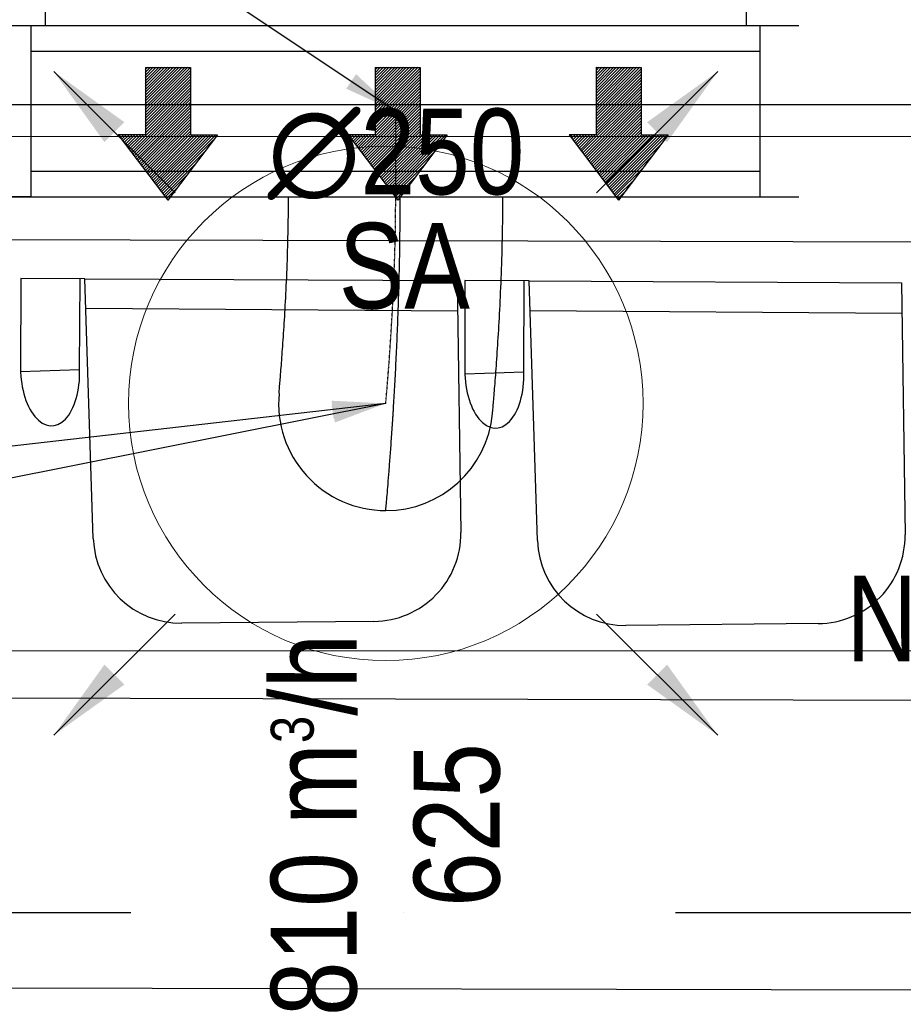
# Model space of a CAD drawing. Header units: millimetres. Extents: x -32221 to 212500, y 31663 to 93766.
# Tile 111 of 256: x 18179 to 19209, y 54700 to 55849. Entities that reach past the tile are written whole.
import ezdxf
from ezdxf.enums import TextEntityAlignment as Align

# ---------------------------------------------------------------- set-up
doc = ezdxf.new("R2010")
doc.units = ezdxf.units.MM
doc.linetypes.add('DASHDOT', pattern=[1, 0.5, -0.25, 0, -0.25])
doc.linetypes.add('DASHDOTX2', pattern=[50.8, 25.4, -12.7, 0, -12.7])
for name, color, linetype in [('DVM_INDOOR', 104, 'Continuous'), ('FLUID-N', 7, 'Continuous'), ('FLUID-N-100-ARRGR', 7, 'Continuous'), ('FLUID-N-100-INF', 7, 'Continuous'), ('FLUID-N-100-NUM', 7, 'Continuous'), ('FLUID-N-SYM', 7, 'Continuous'), ('FLUID-W-100-DIM', 7, 'Continuous'), ('osie', 250, 'Continuous'), ('Sciany', 250, 'Continuous'), ('Wyposazenie', 250, 'Continuous')]:
    doc.layers.add(name, color=color, linetype=linetype)
doc.layers.add('kasetony', color=42, linetype='Continuous', lineweight=5)
doc.layers.add('Nawiewniki', color=5, linetype='Continuous', lineweight=20)
doc.styles.add('FDBES', font='simplex.shx')
doc.styles.get("Standard").update_dxf_attribs({"font": 'ARIALN.TTF'})
doc.linetypes.add('ZIGZAG', pattern='A,0.0001,-0.2,[131,ltypeshp.shx,S=0.2,R=0,X=-0.2,Y=0],-0.4,[131,ltypeshp.shx,S=0.2,R=180,X=0.2,Y=0],-0.2', length=0.8001)
doc.dimstyles.new('FDBES', dxfattribs={"dimscale": 50, "dimtxt": 4, "dimasz": 2.5, "dimexe": 0.8, "dimexo": 2, "dimgap": 1, "dimtad": 1, "dimdsep": 46, "dimtxsty": 'FDBES', "dimcen": 2.5, "dimclrd": 4, "dimclre": 5, "dimadec": 0, "dimazin": 0, "dimtfac": 1, "dimtmove": 0, "dimatfit": 3, "dimfxl": 1, "dimarcsym": 0})

# ---------------------------------------------------------------- blocks, each defined once
blk = doc.blocks.new('Direction')
at = {"layer": 'DVM_INDOOR', "color": 1}
for p, q in [((-35, 693.8), (35, 693.8)), ((-35, 693.8), (-35, 588.8)), ((35, 693.8), (35, 588.8)), ((-35, 588.8), (-77, 588.8)), ((-77, 588.8), (0, 487.3)), ((77, 588.8), (0, 487.3)), ((35, 588.8), (77, 588.8))]:
    blk.add_line(p, q, dxfattribs=at)
blk = doc.blocks.new('ID_D_G_D_1_T')
at = {"layer": 'DVM_INDOOR'}
h = blk.add_hatch(dxfattribs=at)
h.set_pattern_fill('ANSI31', color=1, scale=0.75)
h.set_pattern_definition([(45, (-97.4602, -971.7816), (-1.683798, 1.683798), [])])
h.paths.add_polyline_path([(-265.5, -574.8), (-207.8, -498.6), (-239.3, -498.6), (-239.3, -419.9), (-291.8, -419.9), (-291.8, -498.6), (-323.3, -498.6)])
h = blk.add_hatch(dxfattribs=at)
h.set_pattern_fill('ANSI31', color=1, scale=0.75)
h.set_pattern_definition([(45, (2.5398, -971.7816), (-1.683798, 1.683798), [])])
h.paths.add_polyline_path([(2.5, -574.8), (60.3, -498.6), (28.8, -498.6), (28.8, -419.9), (-23.7, -419.9), (-23.7, -498.6), (-55.2, -498.6)])
h = blk.add_hatch(dxfattribs=at)
h.set_pattern_fill('ANSI31', color=1, scale=0.75)
h.set_pattern_definition([(45, (102.5398, -971.7816), (-1.683798, 1.683798), [])])
h.paths.add_polyline_path([(260.1, -574.8), (317.8, -498.6), (286.3, -498.6), (286.3, -419.9), (233.8, -419.9), (233.8, -498.6), (202.3, -498.6)])
at = {"layer": 'DVM_INDOOR', "color": 0}
for p, q in [((-408.6, -350.8), (-408.6, -371)), ((409, -371), (409, -351.3)), ((-408.6, -371), (-408.1, -371)), ((-408.1, -371), (409, -371))]:
    blk.add_line(p, q, dxfattribs=at)
at = {"layer": 'DVM_INDOOR', "xscale": 0.75, "yscale": 0.75, "zscale": 0.75}
for p in [(-265.5, -940.3), (2.5, -940.3), (260.1, -940.3)]:
    blk.add_blockref('Direction', p, dxfattribs=at)
at = {"layer": 'DVM_INDOOR', "color": 2}
blk.add_text('SA', height=100, dxfattribs=at).set_placement((86.6, -731.4), align=Align.BOTTOM_RIGHT)
blk = doc.blocks.new('*U4448')
at = {"color": 14, "linetype": 'Continuous', "lineweight": -2}
for p, q in [((-100, -470), (-100, 470)), ((100, -470), (100, 470))]:
    blk.add_line(p, q, dxfattribs=at)
at = {"color": 0, "linetype": 'ByBlock', "lineweight": -2}
for p, q in [((-100, 425), (100, 425)), ((-100, -425), (100, -425))]:
    blk.add_line(p, q, dxfattribs=at)
at = {"color": 5, "linetype": 'Continuous', "lineweight": -3}
for p, q in [((-70, -425), (-70, 425)), ((70, -425), (70, 425))]:
    blk.add_line(p, q, dxfattribs=at)
blk = doc.blocks.new('*U4447')
at = {"color": 14, "linetype": 'Continuous', "lineweight": -2}
for p, q in [((-50, 125), (-50, 0)), ((-50, 0), (-50, -125))]:
    blk.add_line(p, q, dxfattribs=at)
at = {"layer": 'FLUID-N-SYM', "color": 2, "linetype": 'DASHDOT', "lineweight": -3}
blk.add_line((-50, 0), (50, 0), dxfattribs=at)
blk = doc.blocks.new('*U2844')
at = {"color": 0, "insert": (-1189.4, -348.3), "char_height": 100, "width": 1600, "attachment_point": 5, "line_spacing_factor": 1.1}
blk.add_mtext('Smay\\PNS8-R1-Z-625-54-SL9010/ SRt-s-300-g-248P\\P625', dxfattribs=at)
blk.add_mtext('Smay\\PNS8-R1-Z-625-54-SL9010/ SRt-s-300-g-248P\\P625', dxfattribs=at)
blk.add_mtext('Smay\\PNS8-R1-Z-625-54-SL9010/ SRt-s-300-g-248P\\P625', dxfattribs=at)
blk.add_mtext('Smay\\PNS8-R1-Z-625-54-SL9010/ SRt-s-300-g-248P\\P625', dxfattribs=at)
blk.add_mtext('Smay\\PNS8-R1-Z-625-54-SL9010/ SRt-s-300-g-248P\\P625', dxfattribs=at)
blk.add_mtext('Smay\\PNS8-R1-Z-625-54-SL9010/ SRt-s-300-g-248P\\P625', dxfattribs=at)
blk.add_mtext('Smay\\PNS8-R1-Z-625-54-SL9010/ SRt-s-300-g-248P\\P625', dxfattribs=at)
blk.add_mtext('Smay\\PNS8-R1-Z-625-54-SL9010/ SRt-s-300-g-248P\\P625', dxfattribs=at)
blk.add_mtext('Smay\\PNS8-R1-Z-625-54-SL9010/ SRt-s-300-g-248P\\P625', dxfattribs=at)
blk.add_mtext('Smay\\PNS8-R1-Z-625-54-SL9010/ SRt-s-300-g-248P\\P625', dxfattribs=at)
blk.add_mtext('Smay\\PNS8-R1-Z-625-54-SL9010/ SRt-s-300-g-248P\\P625', dxfattribs=at)
blk.add_mtext('Smay\\PNS8-R1-Z-625-54-SL9010/ SRt-s-300-g-248P\\P625', dxfattribs=at)
blk.add_mtext('Smay\\PNS8-R1-Z-625-54-SL9010/ SRt-s-300-g-248P\\P625', dxfattribs=at)
blk.add_mtext('Smay\\PNS8-R1-Z-625-54-SL9010/ SRt-s-300-g-248P\\P625', dxfattribs=at)
blk.add_mtext('Smay\\PNS8-R1-Z-625-54-SL9010/ SRt-s-300-g-248P\\P625', dxfattribs=at)
blk.add_mtext('Smay\\PNS8-R1-Z-625-54-SL9010/ SRt-s-300-g-248P\\P625', dxfattribs=at)
blk.add_mtext('Smay\\PNS8-R1-Z-625-54-SL9010/ SRt-s-300-g-248P\\P625', dxfattribs=at)
blk.add_mtext('Smay\\PNS8-R1-Z-625-54-SL9010/ SRt-s-300-g-248P\\P625', dxfattribs=at)
blk.add_mtext('Smay\\PNS8-R1-Z-625-54-SL9010/ SRt-s-300-g-248P\\P625', dxfattribs=at)
blk.add_mtext('Smay\\PNS8-R1-Z-625-54-SL9010/ SRt-s-300-g-248P\\P625', dxfattribs=at)
blk.add_mtext('Smay\\PNS8-R1-Z-625-54-SL9010/ SRt-s-300-g-248P\\P625', dxfattribs=at)
blk.add_mtext('Smay\\PNS8-R1-Z-625-54-SL9010/ SRt-s-300-g-248P\\P625', dxfattribs=at)
blk.add_mtext('Smay\\PNS8-R1-Z-625-54-SL9010/ SRt-s-300-g-248P\\P625', dxfattribs=at)
blk.add_mtext('Smay\\PNS8-R1-Z-625-54-SL9010/ SRt-s-300-g-248P\\P625', dxfattribs=at)
blk.add_mtext('Smay\\PNS8-R1-Z-625-54-SL9010/ SRt-s-300-g-248P\\P625', dxfattribs=at)
blk.add_mtext('Smay\\PNS8-R1-Z-625-54-SL9010/ SRt-s-300-g-248P\\P625', dxfattribs=at)
blk = doc.blocks.new('*U4463')
at = {"color": 14, "linetype": 'Continuous', "lineweight": -3}
for p, q in [((0, 0, 5.3), (0, 0, 125)), ((0, 0, -125), (0, 0, -5.3))]:
    blk.add_line(p, q, dxfattribs=at)
at = {"color": 14, "linetype": 'Continuous', "lineweight": -2, "extrusion": (-1, -2.74177e-18, -1.66622e-16)}
blk.add_ellipse((0, -240.9, -11.6), major_axis=(0, 11.7, -124.4), ratio=1, start_param=0, end_param=1.664877, dxfattribs=at)
at = {"color": 14, "linetype": 'Continuous', "lineweight": -2, "extrusion": (-1, -1.83697e-16, -1.95679e-16)}
blk.add_ellipse((0, -240.9, -11.6), major_axis=(0, -125), ratio=1, start_param=0, end_param=1.476602, dxfattribs=at)
at = {"color": 20, "linetype": 'ZIGZAG', "lineweight": -2, "ltscale": 50}
for points, knots in [([(0, -365.9, -11.6), (0, -365.9, -11.6), (0, -365, -11.5), (0, -361.9, -11.2), (0, -356.5, -10.7), (0, -348.4, -10), (0, -335.6, -9), (0, -320.2, -7.7), (0, -302.5, -6.4), (0, -282.7, -4.9), (0, -267.4, -3.9), (0, -258.1, -3.3), (0, -254.3, -3.1), (0, -247.5, -2.6), (0, -233.5, -1.8), (0, -212.1, -0.5), (0, -188.6, 0.6), (0, -168.5, 1.6), (0, -150.1, 2.3), (0, -127.9, 3.1), (0, -104.1, 3.9), (0, -82.2, 4.4), (0, -62.7, 4.8), (0, -42.4, 5), (0, -21.5, 5.2), (0, -7.2, 5.3), (0, 0, 5.3)], [0, 0, 0, 0, 17.791735, 35.583471, 47.444628, 71.166942, 94.889256, 118.61157, 142.333884, 166.056198, 189.778512, 192.743801, 195.70909, 201.639669, 213.500826, 237.22314, 260.945454, 272.806611, 284.667768, 302.459503, 320.251238, 332.112395, 343.973552, 355.834709, 367.695866, 379.557023, 379.557023, 379.557023, 379.557023]), ([(0, -252.6, 112.9), (0, -252.3, 112.9), (0, -251.3, 113), (0, -244.8, 113.6), (0, -230.5, 114.8), (0, -205.1, 116.8), (0, -173.6, 119), (0, -137.2, 121.2), (0, -95.9, 123.1), (0, -57.4, 124.3), (0, -24.9, 124.9), (0, -8.3, 125), (0, 0, 125)], [0, 0, 0, 0, 24.880139, 49.760279, 99.520558, 149.280837, 199.041116, 248.801395, 298.561674, 348.321953, 373.202092, 398.082232, 398.082232, 398.082232, 398.082232]), ([(0, -229.1, -136), (0, -228.9, -136), (0, -228.3, -136), (0, -222.9, -135.5), (0, -210.6, -134.4), (0, -188.3, -132.7), (0, -160.1, -130.7), (0, -127.3, -128.7), (0, -89.8, -126.8), (0, -54.2, -125.7), (0, -23.6, -125.1), (0, -7.9, -125), (0, 0, -125)], [0, 0, 0, 0, 23.600995, 47.201989, 94.403979, 141.605968, 188.807958, 236.009947, 283.211936, 330.413926, 354.01492, 377.615915, 377.615915, 377.615915, 377.615915])]:
    blk.add_open_spline(points, degree=3, knots=knots, dxfattribs=at)
at = {"layer": 'FLUID-N-SYM', "color": 2, "linetype": 'DASHDOT', "lineweight": -3}
blk.add_open_spline([(0, -240.9, -11.6), (0, -240.9, -11.6), (0, -181.9, -6), (0, -63), (0, 0)], degree=3, knots=[0, 0, 0, 0, 190.635936, 379.557023, 379.557023, 379.557023, 379.557023], dxfattribs=at)
blk = doc.blocks.new('*U2841')
at = {"color": 0}
blk.add_leader([(0, 0), (-636.1, -126.7)], dimstyle='FDBES', override={"dimscale": 25, "dimclrd": 0, "dimclre": 0}, dxfattribs=at)
blk.add_leader([(0, 0), (-636.1, -126.7)], dimstyle='FDBES', override={"dimscale": 25, "dimclrd": 0, "dimclre": 0}, dxfattribs=at)
blk.add_leader([(0, 0), (-636.1, -126.7)], dimstyle='FDBES', override={"dimscale": 25, "dimclrd": 0, "dimclre": 0}, dxfattribs=at)
blk.add_leader([(0, 0), (-636.1, -126.7)], dimstyle='FDBES', override={"dimscale": 25, "dimclrd": 0, "dimclre": 0}, dxfattribs=at)
blk.add_leader([(0, 0), (-636.1, -126.7)], dimstyle='FDBES', override={"dimscale": 25, "dimclrd": 0, "dimclre": 0}, dxfattribs=at)
blk.add_leader([(0, 0), (-636.1, -126.7)], dimstyle='FDBES', override={"dimscale": 25, "dimclrd": 0, "dimclre": 0}, dxfattribs=at)
blk.add_leader([(0, 0), (-636.1, -126.7)], dimstyle='FDBES', override={"dimscale": 25, "dimclrd": 0, "dimclre": 0}, dxfattribs=at)
blk.add_leader([(0, 0), (-636.1, -126.7)], dimstyle='FDBES', override={"dimscale": 25, "dimclrd": 0, "dimclre": 0}, dxfattribs=at)
blk.add_leader([(0, 0), (-636.1, -126.7)], dimstyle='FDBES', override={"dimscale": 25, "dimclrd": 0, "dimclre": 0}, dxfattribs=at)
blk.add_leader([(0, 0), (-636.1, -126.7)], dimstyle='FDBES', override={"dimscale": 25, "dimclrd": 0, "dimclre": 0}, dxfattribs=at)
blk.add_leader([(0, 0), (-636.1, -126.7)], dimstyle='FDBES', override={"dimscale": 25, "dimclrd": 0, "dimclre": 0}, dxfattribs=at)
blk.add_leader([(0, 0), (-636.1, -126.7)], dimstyle='FDBES', override={"dimscale": 25, "dimclrd": 0, "dimclre": 0}, dxfattribs=at)
blk.add_leader([(0, 0), (-636.1, -126.7)], dimstyle='FDBES', override={"dimscale": 25, "dimclrd": 0, "dimclre": 0}, dxfattribs=at)
blk.add_leader([(0, 0), (-636.1, -126.7)], dimstyle='FDBES', override={"dimscale": 25, "dimclrd": 0, "dimclre": 0}, dxfattribs=at)
blk.add_leader([(0, 0), (-636.1, -126.7)], dimstyle='FDBES', override={"dimscale": 25, "dimclrd": 0, "dimclre": 0}, dxfattribs=at)
blk.add_leader([(0, 0), (-636.1, -126.7)], dimstyle='FDBES', override={"dimscale": 25, "dimclrd": 0, "dimclre": 0}, dxfattribs=at)
blk.add_leader([(0, 0), (-636.1, -126.7)], dimstyle='FDBES', override={"dimscale": 25, "dimclrd": 0, "dimclre": 0}, dxfattribs=at)
blk.add_leader([(0, 0), (-636.1, -126.7)], dimstyle='FDBES', override={"dimscale": 25, "dimclrd": 0, "dimclre": 0}, dxfattribs=at)
blk.add_leader([(0, 0), (-636.1, -126.7)], dimstyle='FDBES', override={"dimscale": 25, "dimclrd": 0, "dimclre": 0}, dxfattribs=at)
blk.add_leader([(0, 0), (-636.1, -126.7)], dimstyle='FDBES', override={"dimscale": 25, "dimclrd": 0, "dimclre": 0}, dxfattribs=at)
blk.add_leader([(0, 0), (-636.1, -126.7)], dimstyle='FDBES', override={"dimscale": 25, "dimclrd": 0, "dimclre": 0}, dxfattribs=at)
blk.add_leader([(0, 0), (-636.1, -126.7)], dimstyle='FDBES', override={"dimscale": 25, "dimclrd": 0, "dimclre": 0}, dxfattribs=at)
blk.add_leader([(0, 0), (-636.1, -126.7)], dimstyle='FDBES', override={"dimscale": 25, "dimclrd": 0, "dimclre": 0}, dxfattribs=at)
blk.add_leader([(0, 0), (-636.1, -126.7)], dimstyle='FDBES', override={"dimscale": 25, "dimclrd": 0, "dimclre": 0}, dxfattribs=at)
blk.add_leader([(0, 0), (-636.1, -126.7)], dimstyle='FDBES', override={"dimscale": 25, "dimclrd": 0, "dimclre": 0}, dxfattribs=at)
blk.add_leader([(0, 0), (-636.1, -126.7)], dimstyle='FDBES', override={"dimscale": 25, "dimclrd": 0, "dimclre": 0}, dxfattribs=at)
blk.add_leader([(0, 0), (-636.1, -126.7)], dimstyle='FDBES', override={"dimscale": 25, "dimclrd": 0, "dimclre": 0}, dxfattribs=at)
blk = doc.blocks.new('*U2937')
at = {"color": 6}
blk.add_line((-565.4, -64.7), (-800.3, -64.7), dxfattribs=at)
blk.add_line((-565.4, -64.7), (-800.3, -64.7), dxfattribs=at)
blk.add_line((-565.4, -64.7), (-800.3, -64.7), dxfattribs=at)
blk.add_line((-565.4, -64.7), (-800.3, -64.7), dxfattribs=at)
blk.add_line((-565.4, -64.7), (-800.3, -64.7), dxfattribs=at)
blk.add_line((-565.4, -64.7), (-800.3, -64.7), dxfattribs=at)
blk.add_line((-565.4, -64.7), (-800.3, -64.7), dxfattribs=at)
blk.add_line((-565.4, -64.7), (-800.3, -64.7), dxfattribs=at)
blk.add_line((-565.4, -64.7), (-800.3, -64.7), dxfattribs=at)
blk.add_line((-565.4, -64.7), (-800.3, -64.7), dxfattribs=at)
blk.add_line((-565.4, -64.7), (-800.3, -64.7), dxfattribs=at)
blk.add_line((-565.4, -64.7), (-800.3, -64.7), dxfattribs=at)
blk.add_line((-565.4, -64.7), (-800.3, -64.7), dxfattribs=at)
blk.add_line((-565.4, -64.7), (-800.3, -64.7), dxfattribs=at)
blk.add_line((-565.4, -64.7), (-800.3, -64.7), dxfattribs=at)
blk.add_line((-565.4, -64.7), (-800.3, -64.7), dxfattribs=at)
blk.add_line((-565.4, -64.7), (-800.3, -64.7), dxfattribs=at)
blk.add_line((-565.4, -64.7), (-800.3, -64.7), dxfattribs=at)
blk.add_line((-565.4, -64.7), (-800.3, -64.7), dxfattribs=at)
blk.add_line((-565.4, -64.7), (-800.3, -64.7), dxfattribs=at)
blk.add_line((-565.4, -64.7), (-800.3, -64.7), dxfattribs=at)
blk.add_line((-565.4, -64.7), (-800.3, -64.7), dxfattribs=at)
blk.add_line((-565.4, -64.7), (-800.3, -64.7), dxfattribs=at)
blk.add_line((-565.4, -64.7), (-800.3, -64.7), dxfattribs=at)
blk.add_line((-565.4, -64.7), (-800.3, -64.7), dxfattribs=at)
blk.add_line((-565.4, -64.7), (-800.3, -64.7), dxfattribs=at)
at = {"color": 0, "insert": (-682.8, -64.7), "char_height": 100, "attachment_point": 5}
blk.add_mtext('N-1\\P ', dxfattribs=at)
blk.add_mtext('N-1\\P ', dxfattribs=at)
blk.add_mtext('N-1\\P ', dxfattribs=at)
blk.add_mtext('N-1\\P ', dxfattribs=at)
blk.add_mtext('N-1\\P ', dxfattribs=at)
blk.add_mtext('N-1\\P ', dxfattribs=at)
blk.add_mtext('N-1\\P ', dxfattribs=at)
blk.add_mtext('N-1\\P ', dxfattribs=at)
blk.add_mtext('N-1\\P ', dxfattribs=at)
blk.add_mtext('N-1\\P ', dxfattribs=at)
blk.add_mtext('N-1\\P ', dxfattribs=at)
blk.add_mtext('N-1\\P ', dxfattribs=at)
blk.add_mtext('N-1\\P ', dxfattribs=at)
blk.add_mtext('N-1\\P ', dxfattribs=at)
blk.add_mtext('N-1\\P ', dxfattribs=at)
blk.add_mtext('N-1\\P ', dxfattribs=at)
blk.add_mtext('N-1\\P ', dxfattribs=at)
blk.add_mtext('N-1\\P ', dxfattribs=at)
blk.add_mtext('N-1\\P ', dxfattribs=at)
blk.add_mtext('N-1\\P ', dxfattribs=at)
blk.add_mtext('N-1\\P ', dxfattribs=at)
blk.add_mtext('N-1\\P ', dxfattribs=at)
blk.add_mtext('N-1\\P ', dxfattribs=at)
blk.add_mtext('N-1\\P ', dxfattribs=at)
blk.add_mtext('N-1\\P ', dxfattribs=at)
blk.add_mtext('N-1\\P ', dxfattribs=at)
blk.add_leader([(0, 0), (-565.4, -64.7)], dimstyle='FDBES', override={"dimscale": 25, "dimclrd": 256, "dimclre": 256})
blk.add_leader([(0, 0), (-565.4, -64.7)], dimstyle='FDBES', override={"dimscale": 25, "dimclrd": 256, "dimclre": 256})
blk.add_leader([(0, 0), (-565.4, -64.7)], dimstyle='FDBES', override={"dimscale": 25, "dimclrd": 256, "dimclre": 256})
blk.add_leader([(0, 0), (-565.4, -64.7)], dimstyle='FDBES', override={"dimscale": 25, "dimclrd": 256, "dimclre": 256})
blk.add_leader([(0, 0), (-565.4, -64.7)], dimstyle='FDBES', override={"dimscale": 25, "dimclrd": 256, "dimclre": 256})
blk.add_leader([(0, 0), (-565.4, -64.7)], dimstyle='FDBES', override={"dimscale": 25, "dimclrd": 256, "dimclre": 256})
blk.add_leader([(0, 0), (-565.4, -64.7)], dimstyle='FDBES', override={"dimscale": 25, "dimclrd": 256, "dimclre": 256})
blk.add_leader([(0, 0), (-565.4, -64.7)], dimstyle='FDBES', override={"dimscale": 25, "dimclrd": 256, "dimclre": 256})
blk.add_leader([(0, 0), (-565.4, -64.7)], dimstyle='FDBES', override={"dimscale": 25, "dimclrd": 256, "dimclre": 256})
blk.add_leader([(0, 0), (-565.4, -64.7)], dimstyle='FDBES', override={"dimscale": 25, "dimclrd": 256, "dimclre": 256})
blk.add_leader([(0, 0), (-565.4, -64.7)], dimstyle='FDBES', override={"dimscale": 25, "dimclrd": 256, "dimclre": 256})
blk.add_leader([(0, 0), (-565.4, -64.7)], dimstyle='FDBES', override={"dimscale": 25, "dimclrd": 256, "dimclre": 256})
blk.add_leader([(0, 0), (-565.4, -64.7)], dimstyle='FDBES', override={"dimscale": 25, "dimclrd": 256, "dimclre": 256})
blk.add_leader([(0, 0), (-565.4, -64.7)], dimstyle='FDBES', override={"dimscale": 25, "dimclrd": 256, "dimclre": 256})
blk.add_leader([(0, 0), (-565.4, -64.7)], dimstyle='FDBES', override={"dimscale": 25, "dimclrd": 256, "dimclre": 256})
blk.add_leader([(0, 0), (-565.4, -64.7)], dimstyle='FDBES', override={"dimscale": 25, "dimclrd": 256, "dimclre": 256})
blk.add_leader([(0, 0), (-565.4, -64.7)], dimstyle='FDBES', override={"dimscale": 25, "dimclrd": 256, "dimclre": 256})
blk.add_leader([(0, 0), (-565.4, -64.7)], dimstyle='FDBES', override={"dimscale": 25, "dimclrd": 256, "dimclre": 256})
blk.add_leader([(0, 0), (-565.4, -64.7)], dimstyle='FDBES', override={"dimscale": 25, "dimclrd": 256, "dimclre": 256})
blk.add_leader([(0, 0), (-565.4, -64.7)], dimstyle='FDBES', override={"dimscale": 25, "dimclrd": 256, "dimclre": 256})
blk.add_leader([(0, 0), (-565.4, -64.7)], dimstyle='FDBES', override={"dimscale": 25, "dimclrd": 256, "dimclre": 256})
blk.add_leader([(0, 0), (-565.4, -64.7)], dimstyle='FDBES', override={"dimscale": 25, "dimclrd": 256, "dimclre": 256})
blk.add_leader([(0, 0), (-565.4, -64.7)], dimstyle='FDBES', override={"dimscale": 25, "dimclrd": 256, "dimclre": 256})
blk.add_leader([(0, 0), (-565.4, -64.7)], dimstyle='FDBES', override={"dimscale": 25, "dimclrd": 256, "dimclre": 256})
blk.add_leader([(0, 0), (-565.4, -64.7)], dimstyle='FDBES', override={"dimscale": 25, "dimclrd": 256, "dimclre": 256})
blk.add_leader([(0, 0), (-565.4, -64.7)], dimstyle='FDBES', override={"dimscale": 25, "dimclrd": 256, "dimclre": 256})
blk = doc.blocks.new('*U2964')
at = {"color": 6}
blk.add_line((-552.9, 369.2), (-802.8, 369.2), dxfattribs=at)
blk.add_line((-552.9, 369.2), (-802.8, 369.2), dxfattribs=at)
blk.add_line((-552.9, 369.2), (-802.8, 369.2), dxfattribs=at)
blk.add_line((-552.9, 369.2), (-802.8, 369.2), dxfattribs=at)
blk.add_line((-552.9, 369.2), (-802.8, 369.2), dxfattribs=at)
blk.add_line((-552.9, 369.2), (-802.8, 369.2), dxfattribs=at)
blk.add_line((-552.9, 369.2), (-802.8, 369.2), dxfattribs=at)
blk.add_line((-552.9, 369.2), (-802.8, 369.2), dxfattribs=at)
blk.add_line((-552.9, 369.2), (-802.8, 369.2), dxfattribs=at)
blk.add_line((-552.9, 369.2), (-802.8, 369.2), dxfattribs=at)
blk.add_line((-552.9, 369.2), (-802.8, 369.2), dxfattribs=at)
blk.add_line((-552.9, 369.2), (-802.8, 369.2), dxfattribs=at)
blk.add_line((-552.9, 369.2), (-802.8, 369.2), dxfattribs=at)
blk.add_line((-552.9, 369.2), (-802.8, 369.2), dxfattribs=at)
blk.add_line((-552.9, 369.2), (-802.8, 369.2), dxfattribs=at)
blk.add_line((-552.9, 369.2), (-802.8, 369.2), dxfattribs=at)
blk.add_line((-552.9, 369.2), (-802.8, 369.2), dxfattribs=at)
blk.add_line((-552.9, 369.2), (-802.8, 369.2), dxfattribs=at)
blk.add_line((-552.9, 369.2), (-802.8, 369.2), dxfattribs=at)
blk.add_line((-552.9, 369.2), (-802.8, 369.2), dxfattribs=at)
blk.add_line((-552.9, 369.2), (-802.8, 369.2), dxfattribs=at)
blk.add_line((-552.9, 369.2), (-802.8, 369.2), dxfattribs=at)
blk.add_line((-552.9, 369.2), (-802.8, 369.2), dxfattribs=at)
blk.add_line((-552.9, 369.2), (-802.8, 369.2), dxfattribs=at)
blk.add_line((-552.9, 369.2), (-802.8, 369.2), dxfattribs=at)
at = {"color": 0, "insert": (-677.9, 369.2), "char_height": 100, "attachment_point": 5}
blk.add_mtext('N-2\\P ', dxfattribs=at)
blk.add_mtext('N-2\\P ', dxfattribs=at)
blk.add_mtext('N-2\\P ', dxfattribs=at)
blk.add_mtext('N-2\\P ', dxfattribs=at)
blk.add_mtext('N-2\\P ', dxfattribs=at)
blk.add_mtext('N-2\\P ', dxfattribs=at)
blk.add_mtext('N-2\\P ', dxfattribs=at)
blk.add_mtext('N-2\\P ', dxfattribs=at)
blk.add_mtext('N-2\\P ', dxfattribs=at)
blk.add_mtext('N-2\\P ', dxfattribs=at)
blk.add_mtext('N-2\\P ', dxfattribs=at)
blk.add_mtext('N-2\\P ', dxfattribs=at)
blk.add_mtext('N-2\\P ', dxfattribs=at)
blk.add_mtext('N-2\\P ', dxfattribs=at)
blk.add_mtext('N-2\\P ', dxfattribs=at)
blk.add_mtext('N-2\\P ', dxfattribs=at)
blk.add_mtext('N-2\\P ', dxfattribs=at)
blk.add_mtext('N-2\\P ', dxfattribs=at)
blk.add_mtext('N-2\\P ', dxfattribs=at)
blk.add_mtext('N-2\\P ', dxfattribs=at)
blk.add_mtext('N-2\\P ', dxfattribs=at)
blk.add_mtext('N-2\\P ', dxfattribs=at)
blk.add_mtext('N-2\\P ', dxfattribs=at)
blk.add_mtext('N-2\\P ', dxfattribs=at)
blk.add_mtext('N-2\\P ', dxfattribs=at)
blk.add_leader([(0, 0), (-552.9, 369.2)], dimstyle='FDBES', override={"dimscale": 25, "dimclrd": 256, "dimclre": 256})
blk.add_leader([(0, 0), (-552.9, 369.2)], dimstyle='FDBES', override={"dimscale": 25, "dimclrd": 256, "dimclre": 256})
blk.add_leader([(0, 0), (-552.9, 369.2)], dimstyle='FDBES', override={"dimscale": 25, "dimclrd": 256, "dimclre": 256})
blk.add_leader([(0, 0), (-552.9, 369.2)], dimstyle='FDBES', override={"dimscale": 25, "dimclrd": 256, "dimclre": 256})
blk.add_leader([(0, 0), (-552.9, 369.2)], dimstyle='FDBES', override={"dimscale": 25, "dimclrd": 256, "dimclre": 256})
blk.add_leader([(0, 0), (-552.9, 369.2)], dimstyle='FDBES', override={"dimscale": 25, "dimclrd": 256, "dimclre": 256})
blk.add_leader([(0, 0), (-552.9, 369.2)], dimstyle='FDBES', override={"dimscale": 25, "dimclrd": 256, "dimclre": 256})
blk.add_leader([(0, 0), (-552.9, 369.2)], dimstyle='FDBES', override={"dimscale": 25, "dimclrd": 256, "dimclre": 256})
blk.add_leader([(0, 0), (-552.9, 369.2)], dimstyle='FDBES', override={"dimscale": 25, "dimclrd": 256, "dimclre": 256})
blk.add_leader([(0, 0), (-552.9, 369.2)], dimstyle='FDBES', override={"dimscale": 25, "dimclrd": 256, "dimclre": 256})
blk.add_leader([(0, 0), (-552.9, 369.2)], dimstyle='FDBES', override={"dimscale": 25, "dimclrd": 256, "dimclre": 256})
blk.add_leader([(0, 0), (-552.9, 369.2)], dimstyle='FDBES', override={"dimscale": 25, "dimclrd": 256, "dimclre": 256})
blk.add_leader([(0, 0), (-552.9, 369.2)], dimstyle='FDBES', override={"dimscale": 25, "dimclrd": 256, "dimclre": 256})
blk.add_leader([(0, 0), (-552.9, 369.2)], dimstyle='FDBES', override={"dimscale": 25, "dimclrd": 256, "dimclre": 256})
blk.add_leader([(0, 0), (-552.9, 369.2)], dimstyle='FDBES', override={"dimscale": 25, "dimclrd": 256, "dimclre": 256})
blk.add_leader([(0, 0), (-552.9, 369.2)], dimstyle='FDBES', override={"dimscale": 25, "dimclrd": 256, "dimclre": 256})
blk.add_leader([(0, 0), (-552.9, 369.2)], dimstyle='FDBES', override={"dimscale": 25, "dimclrd": 256, "dimclre": 256})
blk.add_leader([(0, 0), (-552.9, 369.2)], dimstyle='FDBES', override={"dimscale": 25, "dimclrd": 256, "dimclre": 256})
blk.add_leader([(0, 0), (-552.9, 369.2)], dimstyle='FDBES', override={"dimscale": 25, "dimclrd": 256, "dimclre": 256})
blk.add_leader([(0, 0), (-552.9, 369.2)], dimstyle='FDBES', override={"dimscale": 25, "dimclrd": 256, "dimclre": 256})
blk.add_leader([(0, 0), (-552.9, 369.2)], dimstyle='FDBES', override={"dimscale": 25, "dimclrd": 256, "dimclre": 256})
blk.add_leader([(0, 0), (-552.9, 369.2)], dimstyle='FDBES', override={"dimscale": 25, "dimclrd": 256, "dimclre": 256})
blk.add_leader([(0, 0), (-552.9, 369.2)], dimstyle='FDBES', override={"dimscale": 25, "dimclrd": 256, "dimclre": 256})
blk.add_leader([(0, 0), (-552.9, 369.2)], dimstyle='FDBES', override={"dimscale": 25, "dimclrd": 256, "dimclre": 256})
blk.add_leader([(0, 0), (-552.9, 369.2)], dimstyle='FDBES', override={"dimscale": 25, "dimclrd": 256, "dimclre": 256})
blk = doc.blocks.new('*U3542')
at = {"color": 0}
blk.add_leader([(-141.4, -141.4), (0, 0)], dimstyle='FDBES', override={"dimscale": 40, "dimclrd": 0}, dxfattribs=at)
blk.add_leader([(-141.4, -141.4), (0, 0)], dimstyle='FDBES', override={"dimscale": 40, "dimclrd": 0}, dxfattribs=at)
blk.add_leader([(-141.4, -141.4), (0, 0)], dimstyle='FDBES', override={"dimscale": 40, "dimclrd": 0}, dxfattribs=at)
blk.add_leader([(-141.4, -141.4), (0, 0)], dimstyle='FDBES', override={"dimscale": 40, "dimclrd": 0}, dxfattribs=at)
blk.add_leader([(-141.4, -141.4), (0, 0)], dimstyle='FDBES', override={"dimscale": 40, "dimclrd": 0}, dxfattribs=at)
blk.add_leader([(-141.4, -141.4), (0, 0)], dimstyle='FDBES', override={"dimscale": 40, "dimclrd": 0}, dxfattribs=at)
blk.add_leader([(-141.4, -141.4), (0, 0)], dimstyle='FDBES', override={"dimscale": 40, "dimclrd": 0}, dxfattribs=at)
blk.add_leader([(-141.4, -141.4), (0, 0)], dimstyle='FDBES', override={"dimscale": 40, "dimclrd": 0}, dxfattribs=at)
blk.add_leader([(-141.4, -141.4), (0, 0)], dimstyle='FDBES', override={"dimscale": 40, "dimclrd": 0}, dxfattribs=at)
blk.add_leader([(-141.4, -141.4), (0, 0)], dimstyle='FDBES', override={"dimscale": 40, "dimclrd": 0}, dxfattribs=at)
blk.add_leader([(-141.4, -141.4), (0, 0)], dimstyle='FDBES', override={"dimscale": 40, "dimclrd": 0}, dxfattribs=at)
blk.add_leader([(-141.4, -141.4), (0, 0)], dimstyle='FDBES', override={"dimscale": 40, "dimclrd": 0}, dxfattribs=at)
blk.add_leader([(-141.4, -141.4), (0, 0)], dimstyle='FDBES', override={"dimscale": 40, "dimclrd": 0}, dxfattribs=at)
blk.add_leader([(-141.4, -141.4), (0, 0)], dimstyle='FDBES', override={"dimscale": 40, "dimclrd": 0}, dxfattribs=at)
blk.add_leader([(-141.4, -141.4), (0, 0)], dimstyle='FDBES', override={"dimscale": 40, "dimclrd": 0}, dxfattribs=at)
blk = doc.blocks.new('*U3543')
at = {"color": 0}
blk.add_leader([(141.4, -141.4), (0, 0)], dimstyle='FDBES', override={"dimscale": 40, "dimclrd": 0}, dxfattribs=at)
blk.add_leader([(141.4, -141.4), (0, 0)], dimstyle='FDBES', override={"dimscale": 40, "dimclrd": 0}, dxfattribs=at)
blk.add_leader([(141.4, -141.4), (0, 0)], dimstyle='FDBES', override={"dimscale": 40, "dimclrd": 0}, dxfattribs=at)
blk.add_leader([(141.4, -141.4), (0, 0)], dimstyle='FDBES', override={"dimscale": 40, "dimclrd": 0}, dxfattribs=at)
blk.add_leader([(141.4, -141.4), (0, 0)], dimstyle='FDBES', override={"dimscale": 40, "dimclrd": 0}, dxfattribs=at)
blk.add_leader([(141.4, -141.4), (0, 0)], dimstyle='FDBES', override={"dimscale": 40, "dimclrd": 0}, dxfattribs=at)
blk.add_leader([(141.4, -141.4), (0, 0)], dimstyle='FDBES', override={"dimscale": 40, "dimclrd": 0}, dxfattribs=at)
blk.add_leader([(141.4, -141.4), (0, 0)], dimstyle='FDBES', override={"dimscale": 40, "dimclrd": 0}, dxfattribs=at)
blk.add_leader([(141.4, -141.4), (0, 0)], dimstyle='FDBES', override={"dimscale": 40, "dimclrd": 0}, dxfattribs=at)
blk.add_leader([(141.4, -141.4), (0, 0)], dimstyle='FDBES', override={"dimscale": 40, "dimclrd": 0}, dxfattribs=at)
blk.add_leader([(141.4, -141.4), (0, 0)], dimstyle='FDBES', override={"dimscale": 40, "dimclrd": 0}, dxfattribs=at)
blk.add_leader([(141.4, -141.4), (0, 0)], dimstyle='FDBES', override={"dimscale": 40, "dimclrd": 0}, dxfattribs=at)
blk.add_leader([(141.4, -141.4), (0, 0)], dimstyle='FDBES', override={"dimscale": 40, "dimclrd": 0}, dxfattribs=at)
blk.add_leader([(141.4, -141.4), (0, 0)], dimstyle='FDBES', override={"dimscale": 40, "dimclrd": 0}, dxfattribs=at)
blk.add_leader([(141.4, -141.4), (0, 0)], dimstyle='FDBES', override={"dimscale": 40, "dimclrd": 0}, dxfattribs=at)
blk = doc.blocks.new('*U3544')
at = {"color": 0}
blk.add_leader([(-141.4, 141.4), (0, 0)], dimstyle='FDBES', override={"dimscale": 40, "dimclrd": 0}, dxfattribs=at)
blk.add_leader([(-141.4, 141.4), (0, 0)], dimstyle='FDBES', override={"dimscale": 40, "dimclrd": 0}, dxfattribs=at)
blk.add_leader([(-141.4, 141.4), (0, 0)], dimstyle='FDBES', override={"dimscale": 40, "dimclrd": 0}, dxfattribs=at)
blk.add_leader([(-141.4, 141.4), (0, 0)], dimstyle='FDBES', override={"dimscale": 40, "dimclrd": 0}, dxfattribs=at)
blk.add_leader([(-141.4, 141.4), (0, 0)], dimstyle='FDBES', override={"dimscale": 40, "dimclrd": 0}, dxfattribs=at)
blk.add_leader([(-141.4, 141.4), (0, 0)], dimstyle='FDBES', override={"dimscale": 40, "dimclrd": 0}, dxfattribs=at)
blk.add_leader([(-141.4, 141.4), (0, 0)], dimstyle='FDBES', override={"dimscale": 40, "dimclrd": 0}, dxfattribs=at)
blk.add_leader([(-141.4, 141.4), (0, 0)], dimstyle='FDBES', override={"dimscale": 40, "dimclrd": 0}, dxfattribs=at)
blk.add_leader([(-141.4, 141.4), (0, 0)], dimstyle='FDBES', override={"dimscale": 40, "dimclrd": 0}, dxfattribs=at)
blk.add_leader([(-141.4, 141.4), (0, 0)], dimstyle='FDBES', override={"dimscale": 40, "dimclrd": 0}, dxfattribs=at)
blk.add_leader([(-141.4, 141.4), (0, 0)], dimstyle='FDBES', override={"dimscale": 40, "dimclrd": 0}, dxfattribs=at)
blk.add_leader([(-141.4, 141.4), (0, 0)], dimstyle='FDBES', override={"dimscale": 40, "dimclrd": 0}, dxfattribs=at)
blk.add_leader([(-141.4, 141.4), (0, 0)], dimstyle='FDBES', override={"dimscale": 40, "dimclrd": 0}, dxfattribs=at)
blk.add_leader([(-141.4, 141.4), (0, 0)], dimstyle='FDBES', override={"dimscale": 40, "dimclrd": 0}, dxfattribs=at)
blk.add_leader([(-141.4, 141.4), (0, 0)], dimstyle='FDBES', override={"dimscale": 40, "dimclrd": 0}, dxfattribs=at)
blk = doc.blocks.new('*U3545')
at = {"color": 0}
blk.add_leader([(141.4, 141.4), (0, 0)], dimstyle='FDBES', override={"dimscale": 40, "dimclrd": 0}, dxfattribs=at)
blk.add_leader([(141.4, 141.4), (0, 0)], dimstyle='FDBES', override={"dimscale": 40, "dimclrd": 0}, dxfattribs=at)
blk.add_leader([(141.4, 141.4), (0, 0)], dimstyle='FDBES', override={"dimscale": 40, "dimclrd": 0}, dxfattribs=at)
blk.add_leader([(141.4, 141.4), (0, 0)], dimstyle='FDBES', override={"dimscale": 40, "dimclrd": 0}, dxfattribs=at)
blk.add_leader([(141.4, 141.4), (0, 0)], dimstyle='FDBES', override={"dimscale": 40, "dimclrd": 0}, dxfattribs=at)
blk.add_leader([(141.4, 141.4), (0, 0)], dimstyle='FDBES', override={"dimscale": 40, "dimclrd": 0}, dxfattribs=at)
blk.add_leader([(141.4, 141.4), (0, 0)], dimstyle='FDBES', override={"dimscale": 40, "dimclrd": 0}, dxfattribs=at)
blk.add_leader([(141.4, 141.4), (0, 0)], dimstyle='FDBES', override={"dimscale": 40, "dimclrd": 0}, dxfattribs=at)
blk.add_leader([(141.4, 141.4), (0, 0)], dimstyle='FDBES', override={"dimscale": 40, "dimclrd": 0}, dxfattribs=at)
blk.add_leader([(141.4, 141.4), (0, 0)], dimstyle='FDBES', override={"dimscale": 40, "dimclrd": 0}, dxfattribs=at)
blk.add_leader([(141.4, 141.4), (0, 0)], dimstyle='FDBES', override={"dimscale": 40, "dimclrd": 0}, dxfattribs=at)
blk.add_leader([(141.4, 141.4), (0, 0)], dimstyle='FDBES', override={"dimscale": 40, "dimclrd": 0}, dxfattribs=at)
blk.add_leader([(141.4, 141.4), (0, 0)], dimstyle='FDBES', override={"dimscale": 40, "dimclrd": 0}, dxfattribs=at)
blk.add_leader([(141.4, 141.4), (0, 0)], dimstyle='FDBES', override={"dimscale": 40, "dimclrd": 0}, dxfattribs=at)
blk.add_leader([(141.4, 141.4), (0, 0)], dimstyle='FDBES', override={"dimscale": 40, "dimclrd": 0}, dxfattribs=at)

msp = doc.modelspace()

# ---------------------------------------------------------------- linework, layer by layer
at = {"layer": 'FLUID-N'}
msp.add_line((18191.977, 55642.257, 7327.5), (17495.824, 55642.257, 7327.5), dxfattribs=at)
at = {"layer": 'kasetony'}
for p, q in [((18050.147, 55712.853), (19250.147, 55712.853)), ((19250.147, 55712.853), (18050.147, 55712.853)), ((18050.147, 55112.853), (19250.147, 55112.853)), ((19250.147, 55112.853), (18050.147, 55112.853))]:
    msp.add_line(p, q, dxfattribs=at)
at = {"layer": 'Nawiewniki'}
msp.add_circle((18605.434, 55401.382), 300, dxfattribs=at)
at = {"layer": 'osie'}
msp.add_line((26296.574, 55749.721), (16093.86, 55749.721), dxfattribs=at)
at = {"layer": 'osie', "linetype": 'DASHDOTX2', "ltscale": 25}
msp.add_line((29738.966, 54807.176), (13854.161, 54807.176), dxfattribs=at)
at = {"layer": 'Sciany'}
for p, q in [((22864.705, 55580.983), (16189.194, 55596.704)), ((22857.641, 54708.228), (16188.324, 54723.936))]:
    msp.add_line(p, q, dxfattribs=at)
at = {"layer": 'Wyposazenie'}
for p, q in [((18179.803, 55547.217), (18179.649, 55438.509)), ((18179.803, 55547.217), (18179.649, 55438.509)), ((18248.97, 55546.867), (18179.803, 55547.217)), ((18254.632, 55546.839), (18179.803, 55547.217)), ((18248.434, 55440.731), (18248.97, 55546.867)), ((18248.434, 55440.731), (18248.97, 55546.867)), ((18254.632, 55546.839), (18688.648, 55544.647)), ((18264.419, 55243.959), (18254.632, 55546.839)), ((18688.648, 55544.647), (18692.953, 55250.828)), ((18697.714, 55544.601), (18697.56, 55435.893)), ((18697.714, 55544.601), (18697.56, 55435.893)), ((18766.881, 55544.252), (18697.714, 55544.601)), ((18772.543, 55544.223), (18697.714, 55544.601)), ((18766.345, 55438.116), (18766.881, 55544.252)), ((18766.345, 55438.116), (18766.881, 55544.252)), ((18772.543, 55544.223), (19206.559, 55542.031)), ((18782.33, 55241.344), (18772.543, 55544.223)), ((19206.559, 55542.031), (19210.863, 55248.213)), ((18255.911, 55512.417), (18689.166, 55509.286)), ((18773.822, 55509.801), (19207.077, 55506.671)), ((18179.649, 55438.509), (18248.434, 55440.731)), ((18179.649, 55438.509), (18248.434, 55440.731)), ((18697.56, 55435.893), (18766.345, 55438.116)), ((18697.56, 55435.893), (18766.345, 55438.116)), ((18591.676, 55147.103), (18367.541, 55145.034)), ((19109.587, 55144.488), (18885.452, 55142.418)), ((22869.659, 55046.394), (17660.267, 55058.663))]:
    msp.add_line(p, q, dxfattribs=at)
for centre, start, end in [((18366.597, 55247.261), 181.850846, 270.529054), ((18590.732, 55249.331), 270.529054, 0.839276), ((19108.643, 55246.715), 270.529054, 0.839276), ((18884.508, 55244.645), 181.850846, 270.529054)]:
    msp.add_arc(centre, 102.232, start, end, dxfattribs=at)
for centre in [(18214.042, 55439.62), (18214.042, 55439.62), (18731.952, 55437.004), (18731.952, 55437.004)]:
    msp.add_ellipse(centre, major_axis=(-2.082, 64.439), ratio=0.53373009, start_param=1.44454642, end_param=4.71238898, dxfattribs=at)

# ---------------------------------------------------------------- block references
at = {"layer": 'DVM_INDOOR', "rotation": 359.9999999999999}
msp.add_blockref('ID_D_G_D_1_T', (18616.827, 56213.31), dxfattribs=at)
at = {"layer": 'FLUID-N', "color": 5, "linetype": 'Continuous', "extrusion": (2.44929e-16, 1.22465e-16, -1), "rotation": 89.99999999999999}
msp.add_blockref('*U4448', (-18616.977, 55742.257, -7327.5), dxfattribs=at)
at = {"layer": 'FLUID-N', "color": 5, "linetype": 'Continuous', "rotation": 90}
msp.add_blockref('*U4447', (18616.977, 55692.257, 7327.5), dxfattribs=at)
at = {"layer": 'FLUID-N', "color": 5, "linetype": 'Continuous', "extrusion": (1, 0, -1.83697e-16), "rotation": 270}
msp.add_blockref('*U4463', (55642.257, 7327.5, 18616.977), dxfattribs=at)
at = {"layer": 'FLUID-N-100-ARRGR', "rotation": 89.99999999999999}
for name, p in [('*U3545', (18359.679, 55647.117, 6603)), ('*U3543', (18851.101, 55647.117, 6603)), ('*U3544', (18359.679, 55155.696, 6603)), ('*U3542', (18851.101, 55155.696, 6603))]:
    msp.add_blockref(name, p, dxfattribs=at)
at = {"layer": 'FLUID-N-100-INF', "linetype": 'ByBlock'}
for name, p in [('*U2844', (21019.405, 55406.316, 6623)), ('*U2841', (18605.39, 55401.406, 6623))]:
    msp.add_blockref(name, p, dxfattribs=at)
at = {"layer": 'FLUID-N-100-NUM', "linetype": 'ByBlock'}
for name, p in [('*U2964', (18616.977, 55742.257, 7327.5)), ('*U2937', (18605.39, 55401.406, 6623))]:
    msp.add_blockref(name, p, dxfattribs=at)

# ---------------------------------------------------------------- texts
at = {"layer": 'FLUID-N-100-ARRGR', "color": 0, "insert": (18605.39, 54909.615, 6603), "char_height": 100, "attachment_point": 5, "rotation": 90}
msp.add_mtext('810 m{\\A2;\\H0.5x;3}/h\\P625', dxfattribs=at)
at = {"layer": 'FLUID-W-100-DIM', "color": 0, "insert": (18617.338, 55691.902), "char_height": 100, "attachment_point": 5}
msp.add_mtext('∅250\\P', dxfattribs=at)

doc.saveas('drawing.dxf')
